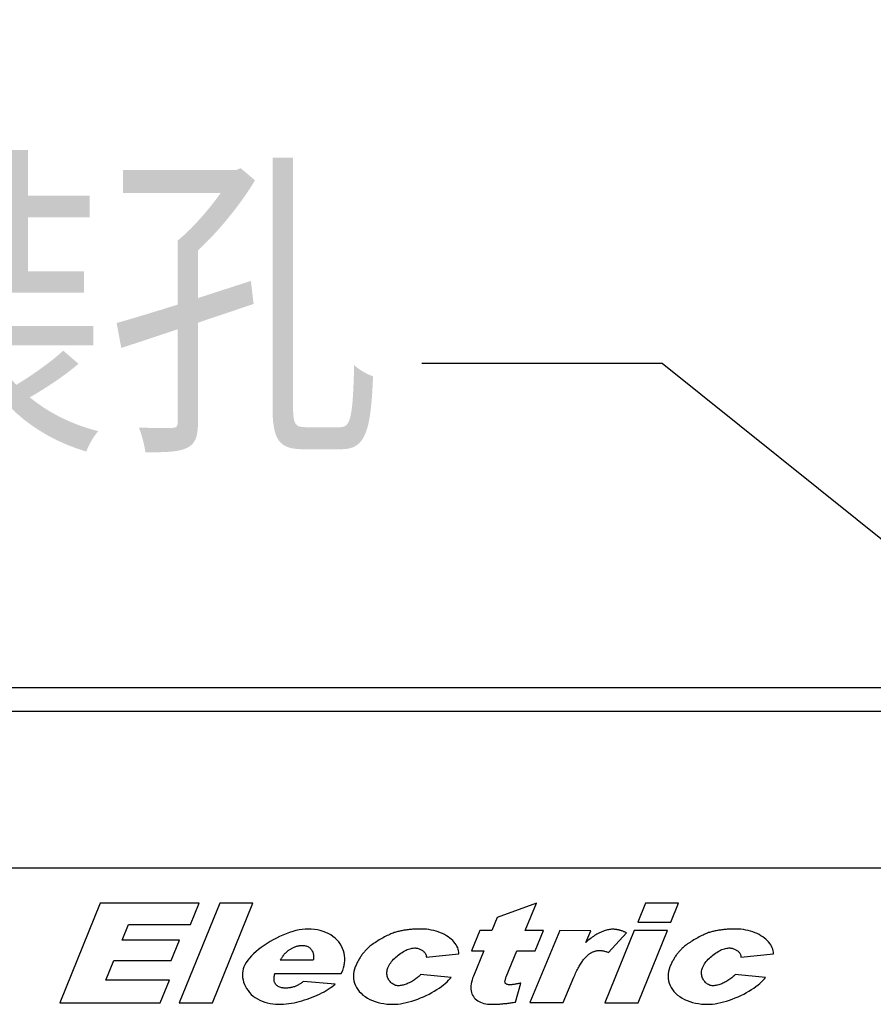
# Model space of a CAD drawing. Header units: millimetres. Extents: x 1026 to 1372, y 127 to 478.
# Tile 22 of 33: x 1107 to 1129, y 419 to 444. Entities that reach past the tile are written whole.
import ezdxf

# ---------------------------------------------------------------- set-up
doc = ezdxf.new("R2010")
doc.units = ezdxf.units.MM
doc.layers.get('Defpoints').update_dxf_attribs({"color": 8})
doc.styles.add('Dimemsions', font='isocp.shx', dxfattribs={"bigfont": 'chineset.shx'})
doc.dimstyles.new('ISO-25', dxfattribs={"dimtxt": 3, "dimasz": 3, "dimexe": 1, "dimexo": 1, "dimgap": 1, "dimtad": 1, "dimdsep": 46, "dimtxsty": 'Dimemsions', "dimcen": 0, "dimclrd": 2, "dimclre": 2, "dimclrt": 2, "dimazin": 2, "dimtfac": 1, "dimtmove": 0, "dimatfit": 3, "dimfxl": 0, "dimarcsym": 0})

# ---------------------------------------------------------------- blocks, each defined once
blk = doc.blocks.new('*D14')
at = {"color": 2, "lineweight": -2}
for p, q in [((1070.806, 423.291), (1070.806, 449.456)), ((1139.806, 422.284), (1139.806, 449.456)), ((1076.806, 448.456), (1133.806, 448.456))]:
    blk.add_line(p, q, dxfattribs=at)
at = {"color": 2}
for points in [[(1076.806, 449.456), (1076.806, 447.456), (1070.806, 448.456)], [(1133.806, 449.456), (1133.806, 447.456), (1139.806, 448.456)]]:
    blk.add_solid(points, dxfattribs=at)
at = {"layer": 'Defpoints', "color": 0}
for p in [(1139.806, 448.456), (1070.806, 422.291), (1139.806, 421.284)]:
    blk.add_point(p, dxfattribs=at)
at = {"color": 2, "insert": (1105.306, 454.456), "char_height": 10, "attachment_point": 5, "style": 'Dimemsions'}
blk.add_mtext('69', dxfattribs=at)
blk = doc.blocks.new('*D15')
at = {"color": 2, "lineweight": -2}
for p, q in [((1070.806, 423.291), (1070.806, 466.595)), ((1145.806, 423.291), (1145.806, 466.595)), ((1076.806, 465.595), (1139.806, 465.595))]:
    blk.add_line(p, q, dxfattribs=at)
at = {"color": 2}
for points in [[(1076.806, 466.595), (1076.806, 464.595), (1070.806, 465.595)], [(1139.806, 466.595), (1139.806, 464.595), (1145.806, 465.595)]]:
    blk.add_solid(points, dxfattribs=at)
at = {"layer": 'Defpoints', "color": 0}
for p in [(1145.806, 465.595), (1070.806, 422.291), (1145.806, 422.291)]:
    blk.add_point(p, dxfattribs=at)
at = {"color": 2, "insert": (1108.306, 471.595), "char_height": 10, "attachment_point": 5, "style": 'Dimemsions'}
blk.add_mtext('75', dxfattribs=at)

msp = doc.modelspace()

# ---------------------------------------------------------------- linework, layer by layer
at = {"color": 7, "linetype": 'Continuous'}
for p, q in [((1075.799, 427.284), (1140.813, 427.284)), ((1136.345, 426.67), (1080.266, 426.67)), ((1080.266, 422.676), (1136.345, 422.676)), ((1108.824, 421.768), (1107.788, 419.228)), ((1111.347, 421.768), (1108.824, 421.768)), ((1111.875, 421.768), (1110.839, 419.228)), ((1111.125, 421.225), (1111.347, 421.768)), ((1111.687, 419.228), (1112.724, 421.768)), ((1112.724, 421.768), (1111.875, 421.768)), ((1119.965, 421.768), (1118.967, 421.406)), ((1119.679, 421.069), (1119.965, 421.768)), ((1122.754, 421.768), (1122.558, 421.289)), ((1123.6, 421.768), (1122.754, 421.768)), ((1123.404, 421.289), (1123.6, 421.768)), ((1109.382, 420.822), (1109.546, 421.225)), ((1109.546, 421.225), (1111.125, 421.225)), ((1118.967, 421.406), (1118.83, 421.069)), ((1122.558, 421.289), (1123.404, 421.289)), ((1113.573, 420.99), (1113.489, 420.956)), ((1113.657, 421.02), (1113.573, 420.99)), ((1113.741, 421.046), (1113.657, 421.02)), ((1113.823, 421.069), (1113.741, 421.046)), ((1113.905, 421.086), (1113.823, 421.069)), ((1113.984, 421.099), (1113.905, 421.086)), ((1114.062, 421.107), (1113.984, 421.099)), ((1114.137, 421.11), (1114.062, 421.107)), ((1114.215, 421.108), (1114.137, 421.11)), ((1114.293, 421.1), (1114.215, 421.108)), ((1114.369, 421.088), (1114.293, 421.1)), ((1114.443, 421.071), (1114.369, 421.088)), ((1114.515, 421.049), (1114.443, 421.071)), ((1114.584, 421.023), (1114.515, 421.049)), ((1114.649, 420.992), (1114.584, 421.023)), ((1114.711, 420.958), (1114.649, 420.992)), ((1116.217, 420.972), (1116.186, 420.957)), ((1116.247, 420.985), (1116.217, 420.972)), ((1116.276, 420.997), (1116.247, 420.985)), ((1116.303, 421.008), (1116.276, 420.997)), ((1116.328, 421.017), (1116.303, 421.008)), ((1116.351, 421.025), (1116.328, 421.017)), ((1116.375, 421.032), (1116.351, 421.025)), ((1116.399, 421.038), (1116.375, 421.032)), ((1116.423, 421.045), (1116.399, 421.038)), ((1116.448, 421.051), (1116.423, 421.045)), ((1116.473, 421.056), (1116.448, 421.051)), ((1116.499, 421.062), (1116.473, 421.056)), ((1116.525, 421.067), (1116.499, 421.062)), ((1116.551, 421.072), (1116.525, 421.067)), ((1116.577, 421.077), (1116.551, 421.072)), ((1116.604, 421.081), (1116.577, 421.077)), ((1116.632, 421.085), (1116.604, 421.081)), ((1116.659, 421.089), (1116.632, 421.085)), ((1116.688, 421.092), (1116.659, 421.089)), ((1116.716, 421.095), (1116.688, 421.092)), ((1116.745, 421.098), (1116.716, 421.095)), ((1116.774, 421.101), (1116.745, 421.098)), ((1116.804, 421.103), (1116.774, 421.101)), ((1116.834, 421.105), (1116.804, 421.103)), ((1116.864, 421.106), (1116.834, 421.105)), ((1116.895, 421.108), (1116.864, 421.106)), ((1116.926, 421.109), (1116.895, 421.108)), ((1116.957, 421.11), (1116.926, 421.109)), ((1116.989, 421.11), (1116.957, 421.11)), ((1117.021, 421.11), (1116.989, 421.11)), ((1117.088, 421.108), (1117.021, 421.11)), ((1117.154, 421.104), (1117.088, 421.108)), ((1117.218, 421.096), (1117.154, 421.104)), ((1117.281, 421.085), (1117.218, 421.096)), ((1117.342, 421.071), (1117.281, 421.085)), ((1117.401, 421.055), (1117.342, 421.071)), ((1117.459, 421.036), (1117.401, 421.055)), ((1117.514, 421.015), (1117.459, 421.036)), ((1117.567, 420.992), (1117.514, 421.015)), ((1117.617, 420.966), (1117.567, 420.992)), ((1117.665, 420.939), (1117.617, 420.966)), ((1118.517, 421.069), (1118.307, 420.553)), ((1118.83, 421.069), (1118.517, 421.069)), ((1120.146, 421.069), (1119.679, 421.069)), ((1120.563, 421.07), (1119.802, 419.234)), ((1119.937, 420.551), (1120.146, 421.069)), ((1121.355, 421.066), (1120.563, 421.07)), ((1121.231, 420.766), (1121.355, 421.066)), ((1121.514, 420.977), (1121.483, 420.959)), ((1121.545, 420.993), (1121.514, 420.977)), ((1121.575, 421.009), (1121.545, 420.993)), ((1121.606, 421.023), (1121.575, 421.009)), ((1121.636, 421.037), (1121.606, 421.023)), ((1121.666, 421.049), (1121.636, 421.037)), ((1121.696, 421.061), (1121.666, 421.049)), ((1121.725, 421.071), (1121.696, 421.061)), ((1122.468, 421.069), (1121.717, 419.228)), ((1121.754, 421.08), (1121.725, 421.071)), ((1121.782, 421.087), (1121.754, 421.08)), ((1121.809, 421.093), (1121.782, 421.087)), ((1121.805, 420.511), (1122.272, 421.012)), ((1121.835, 421.098), (1121.809, 421.093)), ((1121.861, 421.102), (1121.835, 421.098)), ((1121.885, 421.104), (1121.861, 421.102)), ((1121.908, 421.105), (1121.885, 421.104)), ((1121.923, 421.104), (1121.908, 421.105)), ((1121.939, 421.104), (1121.923, 421.104)), ((1121.955, 421.103), (1121.939, 421.104)), ((1121.97, 421.102), (1121.955, 421.103)), ((1121.986, 421.1), (1121.97, 421.102)), ((1122.001, 421.098), (1121.986, 421.1)), ((1122.017, 421.096), (1122.001, 421.098)), ((1122.033, 421.093), (1122.017, 421.096)), ((1122.048, 421.09), (1122.033, 421.093)), ((1122.064, 421.087), (1122.048, 421.09)), ((1122.079, 421.083), (1122.064, 421.087)), ((1122.095, 421.079), (1122.079, 421.083)), ((1122.11, 421.075), (1122.095, 421.079)), ((1122.125, 421.07), (1122.11, 421.075)), ((1122.141, 421.065), (1122.125, 421.07)), ((1122.156, 421.06), (1122.141, 421.065)), ((1122.172, 421.054), (1122.156, 421.06)), ((1122.187, 421.048), (1122.172, 421.054)), ((1122.202, 421.042), (1122.187, 421.048)), ((1122.218, 421.035), (1122.202, 421.042)), ((1122.233, 421.028), (1122.218, 421.035)), ((1122.248, 421.021), (1122.233, 421.028)), ((1122.263, 421.013), (1122.248, 421.021)), ((1122.272, 421.012), (1122.263, 421.013)), ((1123.314, 421.069), (1122.468, 421.069)), ((1122.563, 419.228), (1123.314, 421.069)), ((1124.255, 420.972), (1124.224, 420.957)), ((1124.285, 420.985), (1124.255, 420.972)), ((1124.314, 420.997), (1124.285, 420.985)), ((1124.341, 421.008), (1124.314, 420.997)), ((1124.366, 421.017), (1124.341, 421.008)), ((1124.389, 421.025), (1124.366, 421.017)), ((1124.413, 421.032), (1124.389, 421.025)), ((1124.437, 421.038), (1124.413, 421.032)), ((1124.461, 421.045), (1124.437, 421.038)), ((1124.486, 421.051), (1124.461, 421.045)), ((1124.511, 421.056), (1124.486, 421.051)), ((1124.537, 421.062), (1124.511, 421.056)), ((1124.563, 421.067), (1124.537, 421.062)), ((1124.589, 421.072), (1124.563, 421.067)), ((1124.615, 421.077), (1124.589, 421.072)), ((1124.642, 421.081), (1124.615, 421.077)), ((1124.67, 421.085), (1124.642, 421.081)), ((1124.698, 421.089), (1124.67, 421.085)), ((1124.726, 421.092), (1124.698, 421.089)), ((1124.754, 421.095), (1124.726, 421.092)), ((1124.783, 421.098), (1124.754, 421.095)), ((1124.812, 421.101), (1124.783, 421.098)), ((1124.842, 421.103), (1124.812, 421.101)), ((1124.872, 421.105), (1124.842, 421.103)), ((1124.902, 421.106), (1124.872, 421.105)), ((1124.933, 421.108), (1124.902, 421.106)), ((1124.964, 421.109), (1124.933, 421.108)), ((1124.995, 421.11), (1124.964, 421.109)), ((1125.027, 421.11), (1124.995, 421.11)), ((1125.059, 421.11), (1125.027, 421.11)), ((1125.126, 421.108), (1125.059, 421.11)), ((1125.192, 421.104), (1125.126, 421.108)), ((1125.256, 421.096), (1125.192, 421.104)), ((1125.319, 421.085), (1125.256, 421.096)), ((1125.38, 421.071), (1125.319, 421.085)), ((1125.439, 421.055), (1125.38, 421.071)), ((1125.497, 421.036), (1125.439, 421.055)), ((1125.552, 421.015), (1125.497, 421.036)), ((1125.605, 420.992), (1125.552, 421.015)), ((1125.655, 420.966), (1125.605, 420.992)), ((1125.703, 420.939), (1125.655, 420.966)), ((1110.849, 420.822), (1109.382, 420.822)), ((1110.636, 420.303), (1110.849, 420.822)), ((1113.083, 420.742), (1113.008, 420.692)), ((1113.161, 420.79), (1113.083, 420.742)), ((1113.241, 420.835), (1113.161, 420.79)), ((1113.323, 420.878), (1113.241, 420.835)), ((1113.405, 420.919), (1113.323, 420.878)), ((1113.489, 420.956), (1113.405, 420.919)), ((1114.768, 420.919), (1114.711, 420.958)), ((1114.822, 420.876), (1114.768, 420.919)), ((1114.87, 420.83), (1114.822, 420.876)), ((1114.914, 420.781), (1114.87, 420.83)), ((1114.953, 420.728), (1114.914, 420.781)), ((1114.987, 420.673), (1114.953, 420.728)), ((1115.792, 420.728), (1115.763, 420.708)), ((1115.822, 420.749), (1115.792, 420.728)), ((1115.853, 420.769), (1115.822, 420.749)), ((1115.885, 420.79), (1115.853, 420.769)), ((1115.918, 420.81), (1115.885, 420.79)), ((1115.952, 420.83), (1115.918, 420.81)), ((1115.986, 420.85), (1115.952, 420.83)), ((1116.02, 420.87), (1115.986, 420.85)), ((1116.054, 420.889), (1116.02, 420.87)), ((1116.088, 420.907), (1116.054, 420.889)), ((1116.121, 420.925), (1116.088, 420.907)), ((1116.154, 420.941), (1116.121, 420.925)), ((1116.186, 420.957), (1116.154, 420.941)), ((1117.71, 420.91), (1117.665, 420.939)), ((1117.752, 420.879), (1117.71, 420.91)), ((1117.792, 420.847), (1117.752, 420.879)), ((1117.828, 420.814), (1117.792, 420.847)), ((1117.86, 420.779), (1117.828, 420.814)), ((1117.889, 420.743), (1117.86, 420.779)), ((1117.915, 420.707), (1117.889, 420.743)), ((1121.256, 420.79), (1121.231, 420.766)), ((1121.282, 420.814), (1121.256, 420.79)), ((1121.309, 420.837), (1121.282, 420.814)), ((1121.336, 420.859), (1121.309, 420.837)), ((1121.365, 420.88), (1121.336, 420.859)), ((1121.394, 420.901), (1121.365, 420.88)), ((1121.423, 420.921), (1121.394, 420.901)), ((1121.453, 420.941), (1121.423, 420.921)), ((1121.483, 420.959), (1121.453, 420.941)), ((1123.83, 420.728), (1123.802, 420.708)), ((1123.86, 420.749), (1123.83, 420.728)), ((1123.891, 420.769), (1123.86, 420.749)), ((1123.923, 420.79), (1123.891, 420.769)), ((1123.956, 420.81), (1123.923, 420.79)), ((1123.99, 420.83), (1123.956, 420.81)), ((1124.024, 420.85), (1123.99, 420.83)), ((1124.058, 420.87), (1124.024, 420.85)), ((1124.092, 420.889), (1124.058, 420.87)), ((1124.126, 420.907), (1124.092, 420.889)), ((1124.159, 420.925), (1124.126, 420.907)), ((1124.192, 420.941), (1124.159, 420.925)), ((1124.224, 420.957), (1124.192, 420.941)), ((1125.748, 420.91), (1125.703, 420.939)), ((1125.79, 420.879), (1125.748, 420.91)), ((1125.83, 420.847), (1125.79, 420.879)), ((1125.866, 420.814), (1125.83, 420.847)), ((1125.898, 420.779), (1125.866, 420.814)), ((1125.928, 420.743), (1125.898, 420.779)), ((1125.953, 420.707), (1125.928, 420.743)), ((1112.742, 420.478), (1112.686, 420.422)), ((1112.803, 420.533), (1112.742, 420.478)), ((1112.868, 420.587), (1112.803, 420.533)), ((1112.936, 420.64), (1112.868, 420.587)), ((1113.008, 420.692), (1112.936, 420.64)), ((1113.517, 420.454), (1113.525, 420.464)), ((1113.525, 420.464), (1113.534, 420.474)), ((1113.534, 420.474), (1113.542, 420.484)), ((1113.542, 420.484), (1113.551, 420.493)), ((1113.551, 420.493), (1113.56, 420.502)), ((1113.56, 420.502), (1113.569, 420.511)), ((1113.569, 420.511), (1113.577, 420.519)), ((1113.577, 420.519), (1113.586, 420.528)), ((1113.586, 420.528), (1113.595, 420.536)), ((1113.595, 420.536), (1113.605, 420.543)), ((1113.605, 420.543), (1113.614, 420.551)), ((1113.614, 420.551), (1113.623, 420.558)), ((1113.623, 420.558), (1113.638, 420.569)), ((1113.638, 420.569), (1113.653, 420.579)), ((1113.653, 420.579), (1113.668, 420.589)), ((1113.668, 420.589), (1113.683, 420.599)), ((1113.683, 420.599), (1113.698, 420.608)), ((1113.698, 420.608), (1113.713, 420.616)), ((1113.713, 420.616), (1113.728, 420.625)), ((1113.728, 420.625), (1113.743, 420.632)), ((1113.743, 420.632), (1113.759, 420.64)), ((1113.759, 420.64), (1113.774, 420.646)), ((1113.774, 420.646), (1113.79, 420.653)), ((1113.79, 420.653), (1113.805, 420.658)), ((1113.805, 420.658), (1113.821, 420.664)), ((1113.821, 420.664), (1113.837, 420.669)), ((1113.837, 420.669), (1113.853, 420.673)), ((1113.853, 420.673), (1113.869, 420.677)), ((1113.869, 420.677), (1113.885, 420.681)), ((1113.885, 420.681), (1113.901, 420.684)), ((1113.901, 420.684), (1113.917, 420.686)), ((1113.917, 420.686), (1113.934, 420.688)), ((1113.934, 420.688), (1113.95, 420.69)), ((1113.95, 420.69), (1113.966, 420.691)), ((1113.966, 420.691), (1113.983, 420.692)), ((1113.983, 420.692), (1114, 420.692)), ((1114, 420.692), (1114.022, 420.691)), ((1114.022, 420.691), (1114.043, 420.689)), ((1114.043, 420.689), (1114.064, 420.684)), ((1114.064, 420.684), (1114.084, 420.678)), ((1114.084, 420.678), (1114.104, 420.67)), ((1114.104, 420.67), (1114.123, 420.661)), ((1114.123, 420.661), (1114.141, 420.651)), ((1114.141, 420.651), (1114.159, 420.639)), ((1114.159, 420.639), (1114.175, 420.626)), ((1114.175, 420.626), (1114.191, 420.611)), ((1114.191, 420.611), (1114.205, 420.595)), ((1114.205, 420.595), (1114.218, 420.578)), ((1114.218, 420.578), (1114.231, 420.56)), ((1114.231, 420.56), (1114.241, 420.542)), ((1114.241, 420.542), (1114.251, 420.522)), ((1114.251, 420.522), (1114.259, 420.501)), ((1114.259, 420.501), (1114.265, 420.479)), ((1114.265, 420.479), (1114.27, 420.457)), ((1114.27, 420.457), (1114.273, 420.434)), ((1115.015, 420.616), (1114.987, 420.673)), ((1115.037, 420.556), (1115.015, 420.616)), ((1115.054, 420.495), (1115.037, 420.556)), ((1115.066, 420.433), (1115.054, 420.495)), ((1115.513, 420.458), (1115.5, 420.439)), ((1115.527, 420.476), (1115.513, 420.458)), ((1115.541, 420.495), (1115.527, 420.476)), ((1115.556, 420.513), (1115.541, 420.495)), ((1115.57, 420.53), (1115.556, 420.513)), ((1115.585, 420.548), (1115.57, 420.53)), ((1115.6, 420.565), (1115.585, 420.548)), ((1115.616, 420.581), (1115.6, 420.565)), ((1115.631, 420.598), (1115.616, 420.581)), ((1115.647, 420.614), (1115.631, 420.598)), ((1115.666, 420.631), (1115.647, 420.614)), ((1115.688, 420.65), (1115.666, 420.631)), ((1115.711, 420.669), (1115.688, 420.65)), ((1115.736, 420.688), (1115.711, 420.669)), ((1115.763, 420.708), (1115.736, 420.688)), ((1116.438, 420.445), (1116.47, 420.47)), ((1116.47, 420.47), (1116.503, 420.492)), ((1116.503, 420.492), (1116.536, 420.514)), ((1116.536, 420.514), (1116.569, 420.534)), ((1116.569, 420.534), (1116.602, 420.552)), ((1116.602, 420.552), (1116.635, 420.569)), ((1116.635, 420.569), (1116.668, 420.583)), ((1116.668, 420.583), (1116.7, 420.596)), ((1116.7, 420.596), (1116.732, 420.606)), ((1116.732, 420.606), (1116.763, 420.615)), ((1116.763, 420.615), (1116.792, 420.621)), ((1116.792, 420.621), (1116.821, 420.625)), ((1116.821, 420.625), (1116.848, 420.626)), ((1116.848, 420.626), (1116.868, 420.626)), ((1116.868, 420.626), (1116.889, 420.624)), ((1116.889, 420.624), (1116.909, 420.621)), ((1116.909, 420.621), (1116.929, 420.617)), ((1116.929, 420.617), (1116.948, 420.612)), ((1116.948, 420.612), (1116.967, 420.606)), ((1116.967, 420.606), (1116.985, 420.599)), ((1116.985, 420.599), (1117.003, 420.591)), ((1117.003, 420.591), (1117.02, 420.582)), ((1117.02, 420.582), (1117.036, 420.573)), ((1117.036, 420.573), (1117.052, 420.562)), ((1117.052, 420.562), (1117.067, 420.552)), ((1117.067, 420.552), (1117.08, 420.54)), ((1117.08, 420.54), (1117.093, 420.528)), ((1117.093, 420.528), (1117.105, 420.516)), ((1117.105, 420.516), (1117.115, 420.503)), ((1117.115, 420.503), (1117.125, 420.489)), ((1117.125, 420.489), (1117.133, 420.476)), ((1117.133, 420.476), (1117.14, 420.462)), ((1117.14, 420.462), (1117.146, 420.447)), ((1117.153, 420.389), (1117.984, 420.477)), ((1117.937, 420.67), (1117.915, 420.707)), ((1117.955, 420.632), (1117.937, 420.67)), ((1117.969, 420.593), (1117.955, 420.632)), ((1117.978, 420.555), (1117.969, 420.593)), ((1117.984, 420.516), (1117.978, 420.555)), ((1117.984, 420.477), (1117.984, 420.516)), ((1118.307, 420.553), (1118.62, 420.553)), ((1118.62, 420.553), (1118.356, 419.905)), ((1119.196, 419.885), (1119.47, 420.552)), ((1119.47, 420.552), (1119.937, 420.551)), ((1121.285, 420.448), (1121.296, 420.457)), ((1121.296, 420.457), (1121.308, 420.466)), ((1121.308, 420.466), (1121.32, 420.475)), ((1121.32, 420.475), (1121.332, 420.483)), ((1121.332, 420.483), (1121.344, 420.491)), ((1121.344, 420.491), (1121.356, 420.498)), ((1121.356, 420.498), (1121.368, 420.505)), ((1121.368, 420.505), (1121.381, 420.511)), ((1121.381, 420.511), (1121.393, 420.518)), ((1121.393, 420.518), (1121.406, 420.523)), ((1121.406, 420.523), (1121.418, 420.529)), ((1121.418, 420.529), (1121.431, 420.534)), ((1121.431, 420.534), (1121.444, 420.538)), ((1121.444, 420.538), (1121.456, 420.543)), ((1121.456, 420.543), (1121.469, 420.546)), ((1121.469, 420.546), (1121.483, 420.55)), ((1121.483, 420.55), (1121.502, 420.554)), ((1121.502, 420.554), (1121.522, 420.558)), ((1121.522, 420.558), (1121.536, 420.559)), ((1121.536, 420.559), (1121.549, 420.561)), ((1121.549, 420.561), (1121.563, 420.562)), ((1121.563, 420.562), (1121.577, 420.562)), ((1121.577, 420.562), (1121.594, 420.562)), ((1121.594, 420.562), (1121.609, 420.562)), ((1121.609, 420.562), (1121.624, 420.561)), ((1121.624, 420.561), (1121.64, 420.559)), ((1121.64, 420.559), (1121.656, 420.556)), ((1121.656, 420.556), (1121.674, 420.553)), ((1121.674, 420.553), (1121.691, 420.549)), ((1121.691, 420.549), (1121.71, 420.544)), ((1121.71, 420.544), (1121.729, 420.538)), ((1121.729, 420.538), (1121.748, 420.532)), ((1121.748, 420.532), (1121.769, 420.525)), ((1121.769, 420.525), (1121.79, 420.517)), ((1121.79, 420.517), (1121.805, 420.511)), ((1123.551, 420.458), (1123.538, 420.439)), ((1123.565, 420.476), (1123.551, 420.458)), ((1123.579, 420.495), (1123.565, 420.476)), ((1123.594, 420.513), (1123.579, 420.495)), ((1123.608, 420.53), (1123.594, 420.513)), ((1123.623, 420.548), (1123.608, 420.53)), ((1123.638, 420.565), (1123.623, 420.548)), ((1123.654, 420.581), (1123.638, 420.565)), ((1123.669, 420.598), (1123.654, 420.581)), ((1123.685, 420.614), (1123.669, 420.598)), ((1123.704, 420.631), (1123.685, 420.614)), ((1123.726, 420.65), (1123.704, 420.631)), ((1123.749, 420.669), (1123.726, 420.65)), ((1123.774, 420.688), (1123.749, 420.669)), ((1123.802, 420.708), (1123.774, 420.688)), ((1124.476, 420.445), (1124.508, 420.47)), ((1124.508, 420.47), (1124.541, 420.492)), ((1124.541, 420.492), (1124.574, 420.514)), ((1124.574, 420.514), (1124.607, 420.534)), ((1124.607, 420.534), (1124.64, 420.552)), ((1124.64, 420.552), (1124.673, 420.569)), ((1124.673, 420.569), (1124.706, 420.583)), ((1124.706, 420.583), (1124.738, 420.596)), ((1124.738, 420.596), (1124.77, 420.606)), ((1124.77, 420.606), (1124.801, 420.615)), ((1124.801, 420.615), (1124.83, 420.621)), ((1124.83, 420.621), (1124.859, 420.625)), ((1124.859, 420.625), (1124.886, 420.626)), ((1124.886, 420.626), (1124.906, 420.626)), ((1124.906, 420.626), (1124.927, 420.624)), ((1124.927, 420.624), (1124.947, 420.621)), ((1124.947, 420.621), (1124.967, 420.617)), ((1124.967, 420.617), (1124.986, 420.612)), ((1124.986, 420.612), (1125.005, 420.606)), ((1125.005, 420.606), (1125.023, 420.599)), ((1125.023, 420.599), (1125.041, 420.591)), ((1125.041, 420.591), (1125.058, 420.582)), ((1125.058, 420.582), (1125.074, 420.573)), ((1125.074, 420.573), (1125.09, 420.562)), ((1125.09, 420.562), (1125.105, 420.552)), ((1125.105, 420.552), (1125.118, 420.54)), ((1125.118, 420.54), (1125.131, 420.528)), ((1125.131, 420.528), (1125.143, 420.516)), ((1125.143, 420.516), (1125.153, 420.503)), ((1125.153, 420.503), (1125.163, 420.489)), ((1125.163, 420.489), (1125.171, 420.476)), ((1125.171, 420.476), (1125.178, 420.462)), ((1125.178, 420.462), (1125.184, 420.447)), ((1125.192, 420.389), (1126.023, 420.477)), ((1125.975, 420.67), (1125.953, 420.707)), ((1125.993, 420.632), (1125.975, 420.67)), ((1126.007, 420.593), (1125.993, 420.632)), ((1126.016, 420.555), (1126.007, 420.593)), ((1126.022, 420.516), (1126.016, 420.555)), ((1126.023, 420.477), (1126.022, 420.516)), ((1108.966, 419.802), (1109.169, 420.303)), ((1109.169, 420.303), (1110.636, 420.303)), ((1112.552, 420.254), (1112.519, 420.199)), ((1112.591, 420.31), (1112.552, 420.254)), ((1112.636, 420.366), (1112.591, 420.31)), ((1112.686, 420.422), (1112.636, 420.366)), ((1113.423, 420.311), (1113.43, 420.324)), ((1114.261, 420.311), (1113.423, 420.311)), ((1113.43, 420.324), (1113.438, 420.337)), ((1113.438, 420.337), (1113.445, 420.35)), ((1113.445, 420.35), (1113.453, 420.363)), ((1113.453, 420.363), (1113.46, 420.375)), ((1113.46, 420.375), (1113.468, 420.388)), ((1113.468, 420.388), (1113.476, 420.399)), ((1113.476, 420.399), (1113.484, 420.411)), ((1113.484, 420.411), (1113.492, 420.422)), ((1113.492, 420.422), (1113.5, 420.433)), ((1113.5, 420.433), (1113.509, 420.444)), ((1113.509, 420.444), (1113.517, 420.454)), ((1114.268, 420.336), (1114.261, 420.311)), ((1114.272, 420.361), (1114.268, 420.336)), ((1114.274, 420.386), (1114.272, 420.361)), ((1114.273, 420.434), (1114.274, 420.41)), ((1114.274, 420.41), (1114.274, 420.386)), ((1115.055, 420.178), (1115.066, 420.241)), ((1115.072, 420.369), (1115.066, 420.433)), ((1115.066, 420.241), (1115.072, 420.305)), ((1115.072, 420.305), (1115.072, 420.369)), ((1115.367, 420.209), (1115.357, 420.186)), ((1115.378, 420.232), (1115.367, 420.209)), ((1115.389, 420.254), (1115.378, 420.232)), ((1115.4, 420.276), (1115.389, 420.254)), ((1115.412, 420.297), (1115.4, 420.276)), ((1115.424, 420.318), (1115.412, 420.297)), ((1115.436, 420.339), (1115.424, 420.318)), ((1115.448, 420.36), (1115.436, 420.339)), ((1115.46, 420.38), (1115.448, 420.36)), ((1115.473, 420.4), (1115.46, 420.38)), ((1115.486, 420.42), (1115.473, 420.4)), ((1115.5, 420.439), (1115.486, 420.42)), ((1116.204, 420.186), (1116.223, 420.217)), ((1116.223, 420.217), (1116.244, 420.248)), ((1116.244, 420.248), (1116.267, 420.279)), ((1116.267, 420.279), (1116.292, 420.308)), ((1116.292, 420.308), (1116.319, 420.338)), ((1116.319, 420.338), (1116.347, 420.366)), ((1116.347, 420.366), (1116.376, 420.394)), ((1116.376, 420.394), (1116.407, 420.42)), ((1116.407, 420.42), (1116.438, 420.445)), ((1117.146, 420.447), (1117.15, 420.433)), ((1117.15, 420.433), (1117.153, 420.418)), ((1117.153, 420.418), (1117.154, 420.404)), ((1117.154, 420.404), (1117.153, 420.389)), ((1121.077, 420.19), (1121.093, 420.216)), ((1121.093, 420.216), (1121.109, 420.241)), ((1121.109, 420.241), (1121.124, 420.264)), ((1121.124, 420.264), (1121.14, 420.287)), ((1121.14, 420.287), (1121.156, 420.309)), ((1121.156, 420.309), (1121.172, 420.33)), ((1121.172, 420.33), (1121.188, 420.349)), ((1121.188, 420.349), (1121.204, 420.368)), ((1121.204, 420.368), (1121.22, 420.386)), ((1121.22, 420.386), (1121.236, 420.403)), ((1121.236, 420.403), (1121.252, 420.419)), ((1121.252, 420.419), (1121.268, 420.434)), ((1121.268, 420.434), (1121.285, 420.448)), ((1123.405, 420.209), (1123.395, 420.186)), ((1123.416, 420.232), (1123.405, 420.209)), ((1123.427, 420.254), (1123.416, 420.232)), ((1123.438, 420.276), (1123.427, 420.254)), ((1123.45, 420.297), (1123.438, 420.276)), ((1123.462, 420.318), (1123.45, 420.297)), ((1123.474, 420.339), (1123.462, 420.318)), ((1123.486, 420.36), (1123.474, 420.339)), ((1123.498, 420.38), (1123.486, 420.36)), ((1123.511, 420.4), (1123.498, 420.38)), ((1123.524, 420.42), (1123.511, 420.4)), ((1123.538, 420.439), (1123.524, 420.42)), ((1124.242, 420.186), (1124.261, 420.217)), ((1124.261, 420.217), (1124.282, 420.248)), ((1124.282, 420.248), (1124.305, 420.279)), ((1124.305, 420.279), (1124.33, 420.308)), ((1124.33, 420.308), (1124.357, 420.338)), ((1124.357, 420.338), (1124.385, 420.366)), ((1124.385, 420.366), (1124.414, 420.394)), ((1124.414, 420.394), (1124.445, 420.42)), ((1124.445, 420.42), (1124.476, 420.445)), ((1125.184, 420.447), (1125.188, 420.433)), ((1125.188, 420.433), (1125.191, 420.418)), ((1125.191, 420.418), (1125.192, 420.404)), ((1125.192, 420.404), (1125.192, 420.389)), ((1112.457, 419.982), (1112.456, 419.925)), ((1112.464, 420.038), (1112.457, 419.982)), ((1112.476, 420.093), (1112.464, 420.038)), ((1112.494, 420.144), (1112.476, 420.093)), ((1112.519, 420.199), (1112.494, 420.144)), ((1113.276, 419.945), (1113.28, 419.959)), ((1113.28, 419.959), (1113.283, 419.973)), ((1113.283, 419.973), (1114.982, 419.973)), ((1114.982, 419.973), (1115.017, 420.054)), ((1115.017, 420.054), (1115.039, 420.115)), ((1115.039, 420.115), (1115.055, 420.178)), ((1115.294, 419.964), (1115.292, 419.904)), ((1115.303, 420.023), (1115.294, 419.964)), ((1115.317, 420.082), (1115.303, 420.023)), ((1115.337, 420.14), (1115.317, 420.082)), ((1115.347, 420.163), (1115.337, 420.14)), ((1115.357, 420.186), (1115.347, 420.163)), ((1116.146, 419.982), (1116.147, 420.009)), ((1116.148, 419.954), (1116.146, 419.982)), ((1116.147, 420.009), (1116.15, 420.037)), ((1116.152, 419.928), (1116.148, 419.954)), ((1116.15, 420.037), (1116.155, 420.066)), ((1116.155, 420.066), (1116.163, 420.094)), ((1116.163, 420.094), (1116.173, 420.122)), ((1116.173, 420.122), (1116.187, 420.154)), ((1116.187, 420.154), (1116.204, 420.186)), ((1120.954, 419.95), (1120.969, 419.983)), ((1120.969, 419.983), (1120.984, 420.016)), ((1120.984, 420.016), (1121, 420.047)), ((1121, 420.047), (1121.015, 420.078)), ((1121.015, 420.078), (1121.031, 420.108)), ((1121.031, 420.108), (1121.046, 420.136)), ((1121.046, 420.136), (1121.062, 420.164)), ((1121.062, 420.164), (1121.077, 420.19)), ((1123.332, 419.964), (1123.33, 419.904)), ((1123.341, 420.023), (1123.332, 419.964)), ((1123.355, 420.082), (1123.341, 420.023)), ((1123.375, 420.14), (1123.355, 420.082)), ((1123.385, 420.163), (1123.375, 420.14)), ((1123.395, 420.186), (1123.385, 420.163)), ((1124.185, 420.009), (1124.188, 420.037)), ((1124.185, 419.982), (1124.185, 420.009)), ((1124.186, 419.954), (1124.185, 419.982)), ((1124.19, 419.928), (1124.186, 419.954)), ((1124.188, 420.037), (1124.193, 420.066)), ((1124.193, 420.066), (1124.201, 420.094)), ((1124.201, 420.094), (1124.211, 420.122)), ((1124.211, 420.122), (1124.225, 420.154)), ((1124.225, 420.154), (1124.242, 420.186)), ((1110.592, 419.802), (1108.966, 419.802)), ((1110.357, 419.228), (1110.592, 419.802)), ((1112.456, 419.925), (1112.461, 419.867)), ((1112.461, 419.867), (1112.471, 419.809)), ((1112.471, 419.809), (1112.486, 419.752)), ((1112.486, 419.752), (1112.506, 419.695)), ((1113.262, 419.852), (1113.264, 419.875)), ((1113.262, 419.829), (1113.262, 419.852)), ((1113.263, 419.809), (1113.262, 419.829)), ((1113.265, 419.789), (1113.263, 419.809)), ((1113.264, 419.875), (1113.267, 419.899)), ((1113.269, 419.77), (1113.265, 419.789)), ((1113.267, 419.899), (1113.272, 419.925)), ((1113.274, 419.753), (1113.269, 419.77)), ((1113.272, 419.925), (1113.276, 419.945)), ((1113.28, 419.737), (1113.274, 419.753)), ((1113.288, 419.724), (1113.28, 419.737)), ((1113.3, 419.704), (1113.288, 419.724)), ((1113.315, 419.687), (1113.3, 419.704)), ((1113.932, 419.71), (1113.916, 419.699)), ((1113.949, 419.721), (1113.932, 419.71)), ((1113.967, 419.732), (1113.949, 419.721)), ((1113.984, 419.745), (1113.967, 419.732)), ((1114.002, 419.758), (1113.984, 419.745)), ((1114.017, 419.768), (1114.002, 419.758)), ((1114.826, 419.704), (1114.017, 419.768)), ((1114.786, 419.67), (1114.826, 419.704)), ((1115.292, 419.904), (1115.296, 419.844)), ((1115.296, 419.844), (1115.305, 419.785)), ((1115.305, 419.785), (1115.321, 419.727)), ((1115.321, 419.727), (1115.342, 419.671)), ((1116.157, 419.902), (1116.152, 419.928)), ((1116.165, 419.876), (1116.157, 419.902)), ((1116.174, 419.852), (1116.165, 419.876)), ((1116.186, 419.829), (1116.174, 419.852)), ((1116.198, 419.806), (1116.186, 419.829)), ((1116.213, 419.785), (1116.198, 419.806)), ((1116.228, 419.765), (1116.213, 419.785)), ((1116.245, 419.747), (1116.228, 419.765)), ((1116.264, 419.73), (1116.245, 419.747)), ((1116.283, 419.714), (1116.264, 419.73)), ((1116.303, 419.701), (1116.283, 419.714)), ((1116.637, 419.703), (1116.611, 419.693)), ((1116.664, 419.713), (1116.637, 419.703)), ((1116.691, 419.724), (1116.664, 419.713)), ((1116.718, 419.737), (1116.691, 419.724)), ((1116.745, 419.75), (1116.718, 419.737)), ((1116.771, 419.763), (1116.745, 419.75)), ((1116.797, 419.778), (1116.771, 419.763)), ((1116.823, 419.793), (1116.797, 419.778)), ((1116.848, 419.809), (1116.823, 419.793)), ((1116.872, 419.825), (1116.848, 419.809)), ((1116.895, 419.842), (1116.872, 419.825)), ((1116.918, 419.859), (1116.895, 419.842)), ((1116.939, 419.877), (1116.918, 419.859)), ((1116.959, 419.894), (1116.939, 419.877)), ((1116.977, 419.912), (1116.959, 419.894)), ((1116.994, 419.931), (1116.977, 419.912)), ((1117.009, 419.949), (1116.994, 419.931)), ((1117.784, 419.873), (1117.009, 419.949)), ((1117.59, 419.681), (1117.639, 419.721)), ((1117.639, 419.721), (1117.683, 419.761)), ((1117.683, 419.761), (1117.722, 419.8)), ((1117.722, 419.8), (1117.756, 419.837)), ((1117.756, 419.837), (1117.784, 419.873)), ((1118.3, 419.707), (1118.294, 419.66)), ((1118.309, 419.755), (1118.3, 419.707)), ((1118.321, 419.804), (1118.309, 419.755)), ((1118.337, 419.854), (1118.321, 419.804)), ((1118.356, 419.905), (1118.337, 419.854)), ((1119.163, 419.773), (1119.165, 419.789)), ((1119.163, 419.758), (1119.163, 419.773)), ((1119.164, 419.745), (1119.163, 419.758)), ((1119.171, 419.73), (1119.164, 419.745)), ((1119.165, 419.789), (1119.169, 419.805)), ((1119.169, 419.805), (1119.173, 419.819)), ((1119.179, 419.718), (1119.171, 419.73)), ((1119.173, 419.819), (1119.177, 419.834)), ((1119.177, 419.834), (1119.183, 419.851)), ((1119.19, 419.708), (1119.179, 419.718)), ((1119.183, 419.851), (1119.189, 419.867)), ((1119.189, 419.867), (1119.196, 419.885)), ((1119.204, 419.699), (1119.19, 419.708)), ((1119.44, 419.702), (1119.421, 419.699)), ((1119.432, 419.242), (1119.566, 419.729)), ((1119.459, 419.706), (1119.44, 419.702)), ((1119.479, 419.71), (1119.459, 419.706)), ((1119.493, 419.712), (1119.479, 419.71)), ((1119.507, 419.715), (1119.493, 419.712)), ((1119.521, 419.719), (1119.507, 419.715)), ((1119.536, 419.722), (1119.521, 419.719)), ((1119.551, 419.725), (1119.536, 419.722)), ((1119.566, 419.729), (1119.551, 419.725)), ((1120.653, 419.229), (1120.923, 419.88)), ((1120.923, 419.88), (1120.939, 419.916)), ((1120.939, 419.916), (1120.954, 419.95)), ((1123.33, 419.904), (1123.334, 419.844)), ((1123.334, 419.844), (1123.343, 419.785)), ((1123.343, 419.785), (1123.359, 419.727)), ((1123.359, 419.727), (1123.38, 419.671)), ((1124.195, 419.902), (1124.19, 419.928)), ((1124.203, 419.876), (1124.195, 419.902)), ((1124.213, 419.852), (1124.203, 419.876)), ((1124.224, 419.829), (1124.213, 419.852)), ((1124.236, 419.806), (1124.224, 419.829)), ((1124.251, 419.785), (1124.236, 419.806)), ((1124.266, 419.765), (1124.251, 419.785)), ((1124.283, 419.747), (1124.266, 419.765)), ((1124.302, 419.73), (1124.283, 419.747)), ((1124.321, 419.714), (1124.302, 419.73)), ((1124.341, 419.701), (1124.321, 419.714)), ((1124.675, 419.703), (1124.649, 419.693)), ((1124.702, 419.713), (1124.675, 419.703)), ((1124.729, 419.724), (1124.702, 419.713)), ((1124.756, 419.737), (1124.729, 419.724)), ((1124.783, 419.75), (1124.756, 419.737)), ((1124.809, 419.763), (1124.783, 419.75)), ((1124.835, 419.778), (1124.809, 419.763)), ((1124.861, 419.793), (1124.835, 419.778)), ((1124.886, 419.809), (1124.861, 419.793)), ((1124.91, 419.825), (1124.886, 419.809)), ((1124.933, 419.842), (1124.91, 419.825)), ((1124.956, 419.859), (1124.933, 419.842)), ((1124.977, 419.877), (1124.956, 419.859)), ((1124.997, 419.894), (1124.977, 419.877)), ((1125.015, 419.912), (1124.997, 419.894)), ((1125.032, 419.931), (1125.015, 419.912)), ((1125.047, 419.949), (1125.032, 419.931)), ((1125.822, 419.873), (1125.047, 419.949)), ((1125.628, 419.681), (1125.677, 419.721)), ((1125.677, 419.721), (1125.721, 419.761)), ((1125.721, 419.761), (1125.76, 419.8)), ((1125.76, 419.8), (1125.794, 419.837)), ((1125.794, 419.837), (1125.822, 419.873)), ((1112.506, 419.695), (1112.532, 419.64)), ((1112.532, 419.64), (1112.562, 419.587)), ((1112.562, 419.587), (1112.598, 419.536)), ((1112.598, 419.536), (1112.638, 419.487)), ((1112.638, 419.487), (1112.682, 419.441)), ((1113.331, 419.67), (1113.315, 419.687)), ((1113.349, 419.656), (1113.331, 419.67)), ((1113.368, 419.643), (1113.349, 419.656)), ((1113.389, 419.632), (1113.368, 419.643)), ((1113.413, 419.622), (1113.389, 419.632)), ((1113.437, 419.614), (1113.413, 419.622)), ((1113.457, 419.61), (1113.437, 419.614)), ((1113.471, 419.607), (1113.457, 419.61)), ((1113.485, 419.605), (1113.471, 419.607)), ((1113.5, 419.603), (1113.485, 419.605)), ((1113.515, 419.601), (1113.5, 419.603)), ((1113.53, 419.6), (1113.515, 419.601)), ((1113.546, 419.6), (1113.53, 419.6)), ((1113.567, 419.599), (1113.546, 419.6)), ((1113.588, 419.6), (1113.567, 419.599)), ((1113.609, 419.601), (1113.588, 419.6)), ((1113.631, 419.603), (1113.609, 419.601)), ((1113.652, 419.606), (1113.631, 419.603)), ((1113.673, 419.609), (1113.652, 419.606)), ((1113.694, 419.613), (1113.673, 419.609)), ((1113.716, 419.618), (1113.694, 419.613)), ((1113.738, 419.624), (1113.716, 419.618)), ((1113.76, 419.63), (1113.738, 419.624)), ((1113.782, 419.637), (1113.76, 419.63)), ((1113.805, 419.644), (1113.782, 419.637)), ((1113.823, 419.651), (1113.805, 419.644)), ((1113.839, 419.658), (1113.823, 419.651)), ((1113.853, 419.665), (1113.839, 419.658)), ((1113.868, 419.673), (1113.853, 419.665)), ((1113.884, 419.681), (1113.868, 419.673)), ((1113.9, 419.69), (1113.884, 419.681)), ((1113.916, 419.699), (1113.9, 419.69)), ((1114.427, 419.447), (1114.485, 419.477)), ((1114.485, 419.477), (1114.542, 419.507)), ((1114.542, 419.507), (1114.596, 419.538)), ((1114.596, 419.538), (1114.648, 419.57)), ((1114.648, 419.57), (1114.697, 419.603)), ((1114.697, 419.603), (1114.743, 419.636)), ((1114.743, 419.636), (1114.786, 419.67)), ((1115.342, 419.671), (1115.369, 419.617)), ((1115.369, 419.617), (1115.403, 419.564)), ((1115.403, 419.564), (1115.441, 419.515)), ((1115.441, 419.515), (1115.485, 419.468)), ((1115.485, 419.468), (1115.535, 419.424)), ((1116.325, 419.689), (1116.303, 419.701)), ((1116.347, 419.679), (1116.325, 419.689)), ((1116.37, 419.671), (1116.347, 419.679)), ((1116.393, 419.665), (1116.37, 419.671)), ((1116.417, 419.662), (1116.393, 419.665)), ((1116.442, 419.66), (1116.417, 419.662)), ((1116.463, 419.661), (1116.442, 419.66)), ((1116.486, 419.663), (1116.463, 419.661)), ((1116.509, 419.667), (1116.486, 419.663)), ((1116.534, 419.672), (1116.509, 419.667)), ((1116.559, 419.678), (1116.534, 419.672)), ((1116.584, 419.685), (1116.559, 419.678)), ((1116.611, 419.693), (1116.584, 419.685)), ((1117.224, 419.447), (1117.292, 419.484)), ((1117.292, 419.484), (1117.358, 419.522)), ((1117.358, 419.522), (1117.421, 419.561)), ((1117.421, 419.561), (1117.481, 419.601)), ((1117.481, 419.601), (1117.538, 419.641)), ((1117.538, 419.641), (1117.59, 419.681)), ((1118.294, 419.66), (1118.292, 419.615)), ((1118.292, 419.615), (1118.294, 419.572)), ((1118.294, 419.572), (1118.299, 419.53)), ((1118.299, 419.53), (1118.308, 419.491)), ((1118.308, 419.491), (1118.32, 419.453)), ((1118.32, 419.453), (1118.336, 419.417)), ((1119.221, 419.693), (1119.204, 419.699)), ((1119.237, 419.689), (1119.221, 419.693)), ((1119.251, 419.687), (1119.237, 419.689)), ((1119.267, 419.685), (1119.251, 419.687)), ((1119.283, 419.685), (1119.267, 419.685)), ((1119.299, 419.685), (1119.283, 419.685)), ((1119.316, 419.686), (1119.299, 419.685)), ((1119.335, 419.687), (1119.316, 419.686)), ((1119.355, 419.689), (1119.335, 419.687)), ((1119.376, 419.692), (1119.355, 419.689)), ((1119.398, 419.695), (1119.376, 419.692)), ((1119.421, 419.699), (1119.398, 419.695)), ((1123.38, 419.671), (1123.408, 419.617)), ((1123.408, 419.617), (1123.441, 419.564)), ((1123.441, 419.564), (1123.479, 419.515)), ((1123.479, 419.515), (1123.523, 419.468)), ((1123.523, 419.468), (1123.573, 419.424)), ((1124.363, 419.689), (1124.341, 419.701)), ((1124.385, 419.679), (1124.363, 419.689)), ((1124.408, 419.671), (1124.385, 419.679)), ((1124.431, 419.665), (1124.408, 419.671)), ((1124.455, 419.662), (1124.431, 419.665)), ((1124.48, 419.66), (1124.455, 419.662)), ((1124.501, 419.661), (1124.48, 419.66)), ((1124.524, 419.663), (1124.501, 419.661)), ((1124.547, 419.667), (1124.524, 419.663)), ((1124.572, 419.672), (1124.547, 419.667)), ((1124.597, 419.678), (1124.572, 419.672)), ((1124.623, 419.685), (1124.597, 419.678)), ((1124.649, 419.693), (1124.623, 419.685)), ((1125.262, 419.447), (1125.33, 419.484)), ((1125.33, 419.484), (1125.396, 419.522)), ((1125.396, 419.522), (1125.459, 419.561)), ((1125.459, 419.561), (1125.519, 419.601)), ((1125.519, 419.601), (1125.576, 419.641)), ((1125.576, 419.641), (1125.628, 419.681)), ((1107.788, 419.228), (1110.357, 419.228)), ((1110.839, 419.228), (1111.687, 419.228)), ((1112.682, 419.441), (1112.73, 419.398)), ((1112.73, 419.398), (1112.782, 419.359)), ((1112.782, 419.359), (1112.838, 419.324)), ((1112.838, 419.324), (1112.897, 419.292)), ((1112.897, 419.292), (1112.959, 419.264)), ((1112.959, 419.264), (1113.024, 419.24)), ((1113.024, 419.24), (1113.091, 419.221)), ((1113.091, 419.221), (1113.16, 419.206)), ((1113.16, 419.206), (1113.231, 419.195)), ((1113.571, 419.197), (1113.638, 419.205)), ((1113.638, 419.205), (1113.706, 419.216)), ((1113.706, 419.216), (1113.773, 419.228)), ((1113.773, 419.228), (1113.841, 419.243)), ((1113.841, 419.243), (1113.909, 419.259)), ((1113.909, 419.259), (1113.977, 419.277)), ((1113.977, 419.277), (1114.044, 419.297)), ((1114.044, 419.297), (1114.111, 419.319)), ((1114.111, 419.319), (1114.176, 419.342)), ((1114.176, 419.342), (1114.241, 419.366)), ((1114.241, 419.366), (1114.304, 419.392)), ((1114.304, 419.392), (1114.366, 419.419)), ((1114.366, 419.419), (1114.427, 419.447)), ((1115.535, 419.424), (1115.589, 419.383)), ((1115.589, 419.383), (1115.648, 419.346)), ((1115.648, 419.346), (1115.711, 419.313)), ((1115.711, 419.313), (1115.778, 419.283)), ((1115.778, 419.283), (1115.848, 419.257)), ((1115.848, 419.257), (1115.92, 419.235)), ((1115.92, 419.235), (1115.995, 419.218)), ((1115.995, 419.218), (1116.071, 419.204)), ((1116.071, 419.204), (1116.147, 419.194)), ((1116.425, 419.193), (1116.493, 419.202)), ((1116.493, 419.202), (1116.564, 419.214)), ((1116.564, 419.214), (1116.636, 419.229)), ((1116.636, 419.229), (1116.709, 419.247)), ((1116.709, 419.247), (1116.784, 419.268)), ((1116.784, 419.268), (1116.859, 419.292)), ((1116.859, 419.292), (1116.933, 419.319)), ((1116.933, 419.319), (1117.008, 419.348)), ((1117.008, 419.348), (1117.081, 419.379)), ((1117.081, 419.379), (1117.153, 419.412)), ((1117.153, 419.412), (1117.224, 419.447)), ((1118.336, 419.417), (1118.355, 419.384)), ((1118.355, 419.384), (1118.378, 419.353)), ((1118.378, 419.353), (1118.404, 419.325)), ((1118.404, 419.325), (1118.434, 419.299)), ((1118.434, 419.299), (1118.466, 419.275)), ((1118.466, 419.275), (1118.502, 419.255)), ((1118.502, 419.255), (1118.54, 419.237)), ((1118.54, 419.237), (1118.581, 419.221)), ((1118.581, 419.221), (1118.625, 419.209)), ((1118.625, 419.209), (1118.671, 419.199)), ((1118.671, 419.199), (1118.719, 419.192)), ((1119.085, 419.198), (1119.11, 419.2)), ((1119.11, 419.2), (1119.136, 419.203)), ((1119.136, 419.203), (1119.162, 419.205)), ((1119.162, 419.205), (1119.188, 419.208)), ((1119.188, 419.208), (1119.214, 419.211)), ((1119.214, 419.211), (1119.24, 419.214)), ((1119.24, 419.214), (1119.267, 419.218)), ((1119.267, 419.218), (1119.294, 419.221)), ((1119.294, 419.221), (1119.321, 419.225)), ((1119.321, 419.225), (1119.348, 419.229)), ((1119.348, 419.229), (1119.376, 419.233)), ((1119.376, 419.233), (1119.404, 419.238)), ((1119.404, 419.238), (1119.432, 419.242)), ((1119.802, 419.234), (1120.653, 419.229)), ((1121.717, 419.228), (1122.563, 419.228)), ((1123.573, 419.424), (1123.627, 419.383)), ((1123.627, 419.383), (1123.686, 419.346)), ((1123.686, 419.346), (1123.749, 419.313)), ((1123.749, 419.313), (1123.816, 419.283)), ((1123.816, 419.283), (1123.886, 419.257)), ((1123.886, 419.257), (1123.958, 419.235)), ((1123.958, 419.235), (1124.033, 419.218)), ((1124.033, 419.218), (1124.109, 419.204)), ((1124.109, 419.204), (1124.185, 419.194)), ((1124.463, 419.193), (1124.531, 419.202)), ((1124.531, 419.202), (1124.602, 419.214)), ((1124.602, 419.214), (1124.674, 419.229)), ((1124.674, 419.229), (1124.747, 419.247)), ((1124.747, 419.247), (1124.822, 419.268)), ((1124.822, 419.268), (1124.897, 419.292)), ((1124.897, 419.292), (1124.971, 419.319)), ((1124.971, 419.319), (1125.046, 419.348)), ((1125.046, 419.348), (1125.119, 419.379)), ((1125.119, 419.379), (1125.191, 419.412)), ((1125.191, 419.412), (1125.262, 419.447)), ((1113.231, 419.195), (1113.303, 419.188)), ((1113.303, 419.188), (1113.376, 419.186)), ((1113.376, 419.186), (1113.44, 419.187)), ((1113.44, 419.187), (1113.505, 419.191)), ((1113.505, 419.191), (1113.571, 419.197)), ((1116.147, 419.194), (1116.223, 419.188)), ((1116.223, 419.188), (1116.298, 419.186)), ((1116.298, 419.186), (1116.36, 419.188)), ((1116.36, 419.188), (1116.425, 419.193)), ((1118.719, 419.192), (1118.769, 419.188)), ((1118.769, 419.188), (1118.821, 419.186)), ((1118.821, 419.186), (1118.843, 419.186)), ((1118.843, 419.186), (1118.89, 419.187)), ((1118.89, 419.187), (1118.914, 419.188)), ((1118.914, 419.188), (1118.937, 419.189)), ((1118.937, 419.189), (1118.961, 419.19)), ((1118.961, 419.19), (1118.986, 419.191)), ((1118.986, 419.191), (1119.01, 419.192)), ((1119.01, 419.192), (1119.035, 419.194)), ((1119.035, 419.194), (1119.06, 419.196)), ((1119.06, 419.196), (1119.085, 419.198)), ((1124.185, 419.194), (1124.261, 419.188)), ((1124.261, 419.188), (1124.336, 419.186)), ((1124.336, 419.186), (1124.398, 419.188)), ((1124.398, 419.188), (1124.463, 419.193))]:
    msp.add_line(p, q, dxfattribs=at)

# ---------------------------------------------------------------- texts
at = {"color": 2, "insert": (1116.003, 433.245), "char_height": 7, "attachment_point": 9, "style": 'Dimemsions'}
msp.add_mtext('%%C6安裝孔', dxfattribs=at)

# ---------------------------------------------------------------- dimensions: what is measured, and where the dimension line sits
for base, p2, picture, middle in [((1145.806, 465.595), (1145.806, 422.291), '*D15', (1108.306, 471.595)), ((1139.806, 448.456), (1139.806, 421.284), '*D14', (1105.306, 454.456))]:
    dim = msp.add_linear_dim(base=base, p1=(1070.806, 422.291), p2=p2, dimstyle='ISO-25', override={"dimtxt": 10, "dimasz": 6})
    dim.commit()
    dim.dimension.update_dxf_attribs({"geometry": picture, "text_midpoint": middle})

# ---------------------------------------------------------------- leaders
at = {"annotation_type": 0, "has_hookline": 1, "hookline_direction": 1, "text_width": 31.15}
msp.add_leader([(1136.097, 425.194), (1123.183, 435.561), (1117.035, 435.561)], dimstyle='ISO-25', override={"dimtxt": 10, "dimasz": 6, "dimgap": 1, "dimtad": 0}, dxfattribs=at)

doc.saveas('drawing.dxf')
